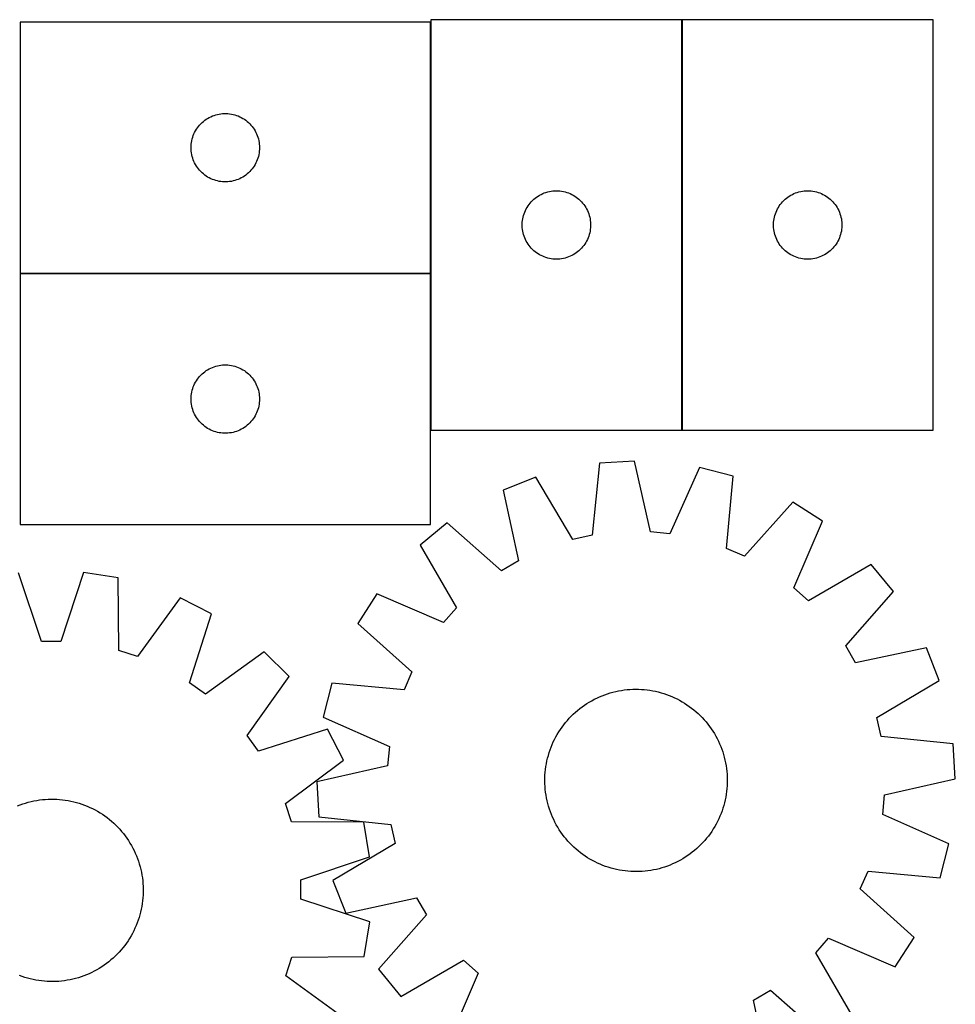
# Model space of a CAD drawing. Header units: millimetres. Extents: x 7 to 1493, y 7 to 2993.
# Tile 11 of 11: x 1083 to 1493, y 2562 to 2993. Entities that reach past the tile are written whole.
import ezdxf

# ---------------------------------------------------------------- set-up
doc = ezdxf.new("R2010")
doc.units = ezdxf.units.MM
doc.layers.add('COMMON', color=5, linetype='CONTINUOUS', true_color=0x0000ff)
doc.layers.add('CUT', color=7, linetype='CONTINUOUS', true_color=0x000000)

msp = doc.modelspace()

# ---------------------------------------------------------------- linework, layer by layer
at = {"layer": 'COMMON'}
for p, q in [((1263.418369, 2992.370179), (1263.418369, 2882.370179)), ((1373.618371, 2813.482973), (1373.618371, 2993.482973)), ((1083.318369, 2882.270178), (1263.318369, 2882.270178)), ((1263.418369, 2882.170178), (1263.418369, 2813.482973))]:
    msp.add_line(p, q, dxfattribs=at)
at = {"layer": 'CUT'}
for p, q in [((1263.318369, 2992.370179), (1083.318369, 2992.370179)), ((1083.318369, 2992.370179), (1083.318369, 2882.370179)), ((1263.318369, 2882.370179), (1263.318369, 2992.370179)), ((1373.51837, 2993.482973), (1263.51837, 2993.482973)), ((1263.51837, 2993.482973), (1263.51837, 2813.482973)), ((1373.51837, 2813.482973), (1373.51837, 2993.482973)), ((1483.718371, 2993.482973), (1373.718371, 2993.482973)), ((1373.718371, 2993.482973), (1373.718371, 2813.482973)), ((1483.718371, 2813.482973), (1483.718371, 2993.482973)), ((1162.576086, 2947.839341), (1163.129269, 2948.37846)), ((1163.129269, 2948.37846), (1163.709471, 2948.888386)), ((1163.709471, 2948.888386), (1164.315154, 2949.367768)), ((1164.315154, 2949.367768), (1164.944713, 2949.815334)), ((1164.944713, 2949.815334), (1165.596477, 2950.229899)), ((1165.596477, 2950.229899), (1166.268717, 2950.610361)), ((1166.268717, 2950.610361), (1166.959653, 2950.955713)), ((1166.959653, 2950.955713), (1167.66745, 2951.265039)), ((1167.66745, 2951.265039), (1168.390233, 2951.537518)), ((1168.390233, 2951.537518), (1169.126084, 2951.772427)), ((1169.126084, 2951.772427), (1169.873052, 2951.969145)), ((1169.873052, 2951.969145), (1170.629157, 2952.127148)), ((1170.629157, 2952.127148), (1171.392393, 2952.246019)), ((1171.392393, 2952.246019), (1172.160737, 2952.325442)), ((1172.160737, 2952.325442), (1172.93215, 2952.365206)), ((1172.93215, 2952.365206), (1173.704587, 2952.365206)), ((1173.704587, 2952.365206), (1174.476001, 2952.325442)), ((1174.476001, 2952.325442), (1175.244344, 2952.246019)), ((1175.244344, 2952.246019), (1176.00758, 2952.127148)), ((1176.00758, 2952.127148), (1176.763685, 2951.969145)), ((1176.763685, 2951.969145), (1177.510653, 2951.772427)), ((1177.510653, 2951.772427), (1178.246504, 2951.537518)), ((1178.246504, 2951.537518), (1178.969287, 2951.265039)), ((1178.969287, 2951.265039), (1179.677084, 2950.955713)), ((1179.677084, 2950.955713), (1180.36802, 2950.610361)), ((1180.36802, 2950.610361), (1181.040261, 2950.229899)), ((1181.040261, 2950.229899), (1181.692024, 2949.815334)), ((1181.692024, 2949.815334), (1182.321583, 2949.367768)), ((1182.321583, 2949.367768), (1182.927266, 2948.888386)), ((1182.927266, 2948.888386), (1183.507469, 2948.37846)), ((1183.507469, 2948.37846), (1184.060651, 2947.839341)), ((1159.573615, 2943.376988), (1159.901062, 2944.076586)), ((1159.901062, 2944.076586), (1160.26409, 2944.7584)), ((1160.26409, 2944.7584), (1160.661735, 2945.420622)), ((1160.661735, 2945.420622), (1161.092944, 2946.061496)), ((1161.092944, 2946.061496), (1161.556571, 2946.679321)), ((1161.556571, 2946.679321), (1162.05139, 2947.272461)), ((1162.05139, 2947.272461), (1162.576086, 2947.839341)), ((1184.060651, 2947.839341), (1184.585348, 2947.272461)), ((1184.585348, 2947.272461), (1185.080166, 2946.679321)), ((1185.080166, 2946.679321), (1185.543794, 2946.061496)), ((1185.543794, 2946.061496), (1185.975002, 2945.420622)), ((1185.975002, 2945.420622), (1186.372647, 2944.7584)), ((1186.372647, 2944.7584), (1186.735675, 2944.076586)), ((1186.735675, 2944.076586), (1187.063122, 2943.376988)), ((1158.49705, 2939.678538), (1158.635533, 2940.43846)), ((1158.635533, 2940.43846), (1158.812953, 2941.190246)), ((1158.812953, 2941.190246), (1159.028838, 2941.931902)), ((1159.028838, 2941.931902), (1159.282616, 2942.66146)), ((1159.282616, 2942.66146), (1159.573615, 2943.376988)), ((1187.063122, 2943.376988), (1187.354121, 2942.66146)), ((1187.354121, 2942.66146), (1187.607899, 2941.931902)), ((1187.607899, 2941.931902), (1187.823784, 2941.190246)), ((1187.823784, 2941.190246), (1188.001204, 2940.43846)), ((1188.001204, 2940.43846), (1188.139687, 2939.678538)), ((1158.318369, 2937.370179), (1158.338257, 2938.14236)), ((1158.338257, 2936.597998), (1158.318369, 2937.370179)), ((1158.338257, 2938.14236), (1158.39787, 2938.912494)), ((1158.39787, 2935.827864), (1158.338257, 2936.597998)), ((1158.39787, 2938.912494), (1158.49705, 2939.678538)), ((1158.49705, 2935.06182), (1158.39787, 2935.827864)), ((1188.139687, 2939.678538), (1188.238867, 2938.912494)), ((1188.238867, 2935.827864), (1188.139687, 2935.06182)), ((1188.238867, 2938.912494), (1188.29848, 2938.14236)), ((1188.29848, 2936.597998), (1188.238867, 2935.827864)), ((1188.29848, 2938.14236), (1188.318369, 2937.370179)), ((1188.318369, 2937.370179), (1188.29848, 2936.597998)), ((1158.635533, 2934.301898), (1158.49705, 2935.06182)), ((1158.812953, 2933.550112), (1158.635533, 2934.301898)), ((1159.028838, 2932.808457), (1158.812953, 2933.550112)), ((1159.282616, 2932.078898), (1159.028838, 2932.808457)), ((1159.573615, 2931.363371), (1159.282616, 2932.078898)), ((1159.901062, 2930.663772), (1159.573615, 2931.363371)), ((1187.063122, 2931.363371), (1186.735675, 2930.663772)), ((1187.354121, 2932.078898), (1187.063122, 2931.363371)), ((1187.607899, 2932.808457), (1187.354121, 2932.078898)), ((1187.823784, 2933.550112), (1187.607899, 2932.808457)), ((1188.001204, 2934.301898), (1187.823784, 2933.550112)), ((1188.139687, 2935.06182), (1188.001204, 2934.301898)), ((1160.26409, 2929.981958), (1159.901062, 2930.663772)), ((1160.661735, 2929.319736), (1160.26409, 2929.981958)), ((1161.092944, 2928.678863), (1160.661735, 2929.319736)), ((1161.556571, 2928.061037), (1161.092944, 2928.678863)), ((1162.05139, 2927.467897), (1161.556571, 2928.061037)), ((1162.576086, 2926.901017), (1162.05139, 2927.467897)), ((1163.129269, 2926.361899), (1162.576086, 2926.901017)), ((1184.060651, 2926.901017), (1183.507469, 2926.361899)), ((1184.585348, 2927.467897), (1184.060651, 2926.901017)), ((1185.080166, 2928.061037), (1184.585348, 2927.467897)), ((1185.543794, 2928.678863), (1185.080166, 2928.061037)), ((1185.975002, 2929.319736), (1185.543794, 2928.678863)), ((1186.372647, 2929.981958), (1185.975002, 2929.319736)), ((1186.735675, 2930.663772), (1186.372647, 2929.981958)), ((1163.709471, 2925.851972), (1163.129269, 2926.361899)), ((1164.315154, 2925.37259), (1163.709471, 2925.851972)), ((1164.944713, 2924.925024), (1164.315154, 2925.37259)), ((1165.596477, 2924.51046), (1164.944713, 2924.925024)), ((1166.268717, 2924.129997), (1165.596477, 2924.51046)), ((1166.959653, 2923.784645), (1166.268717, 2924.129997)), ((1167.66745, 2923.47532), (1166.959653, 2923.784645)), ((1168.390233, 2923.202841), (1167.66745, 2923.47532)), ((1169.126084, 2922.967931), (1168.390233, 2923.202841)), ((1169.873052, 2922.771214), (1169.126084, 2922.967931)), ((1170.629157, 2922.61321), (1169.873052, 2922.771214)), ((1171.392393, 2922.494339), (1170.629157, 2922.61321)), ((1172.160737, 2922.414916), (1171.392393, 2922.494339)), ((1175.244344, 2922.494339), (1174.476001, 2922.414916)), ((1176.00758, 2922.61321), (1175.244344, 2922.494339)), ((1176.763685, 2922.771214), (1176.00758, 2922.61321)), ((1177.510653, 2922.967931), (1176.763685, 2922.771214)), ((1178.246504, 2923.202841), (1177.510653, 2922.967931)), ((1178.969287, 2923.47532), (1178.246504, 2923.202841)), ((1179.677084, 2923.784645), (1178.969287, 2923.47532)), ((1180.36802, 2924.129997), (1179.677084, 2923.784645)), ((1181.040261, 2924.51046), (1180.36802, 2924.129997)), ((1181.692024, 2924.925024), (1181.040261, 2924.51046)), ((1182.321583, 2925.37259), (1181.692024, 2924.925024)), ((1182.927266, 2925.851972), (1182.321583, 2925.37259)), ((1183.507469, 2926.361899), (1182.927266, 2925.851972)), ((1172.93215, 2922.375152), (1172.160737, 2922.414916)), ((1173.704587, 2922.375152), (1172.93215, 2922.375152)), ((1174.476001, 2922.414916), (1173.704587, 2922.375152)), ((1314.698303, 2917.988389), (1315.450089, 2918.165808)), ((1315.450089, 2918.165808), (1316.210011, 2918.304292)), ((1316.210011, 2918.304292), (1316.976055, 2918.403471)), ((1316.976055, 2918.403471), (1317.746188, 2918.463085)), ((1317.746188, 2918.463085), (1318.51837, 2918.482973)), ((1318.51837, 2918.482973), (1319.290551, 2918.463085)), ((1319.290551, 2918.463085), (1320.060685, 2918.403471)), ((1320.060685, 2918.403471), (1320.826728, 2918.304292)), ((1320.826728, 2918.304292), (1321.586651, 2918.165808)), ((1321.586651, 2918.165808), (1322.338436, 2917.988389)), ((1424.898304, 2917.988389), (1425.65009, 2918.165808)), ((1425.65009, 2918.165808), (1426.410012, 2918.304292)), ((1426.410012, 2918.304292), (1427.176056, 2918.403471)), ((1427.176056, 2918.403471), (1427.946189, 2918.463085)), ((1427.946189, 2918.463085), (1428.718371, 2918.482973)), ((1428.718371, 2918.482973), (1429.490552, 2918.463085)), ((1429.490552, 2918.463085), (1430.260686, 2918.403471)), ((1430.260686, 2918.403471), (1431.026729, 2918.304292)), ((1431.026729, 2918.304292), (1431.786652, 2918.165808)), ((1431.786652, 2918.165808), (1432.538437, 2917.988389)), ((1307.510089, 2913.672073), (1308.049207, 2914.225256)), ((1308.049207, 2914.225256), (1308.616088, 2914.749952)), ((1308.616088, 2914.749952), (1309.209227, 2915.24477)), ((1309.209227, 2915.24477), (1309.827053, 2915.708398)), ((1309.827053, 2915.708398), (1310.467927, 2916.139607)), ((1310.467927, 2916.139607), (1311.130149, 2916.537252)), ((1311.130149, 2916.537252), (1311.811963, 2916.900279)), ((1311.811963, 2916.900279), (1312.511561, 2917.227727)), ((1312.511561, 2917.227727), (1313.227088, 2917.518725)), ((1313.227088, 2917.518725), (1313.956647, 2917.772504)), ((1313.956647, 2917.772504), (1314.698303, 2917.988389)), ((1322.338436, 2917.988389), (1323.080092, 2917.772504)), ((1323.080092, 2917.772504), (1323.809651, 2917.518725)), ((1323.809651, 2917.518725), (1324.525178, 2917.227727)), ((1324.525178, 2917.227727), (1325.224776, 2916.900279)), ((1325.224776, 2916.900279), (1325.906591, 2916.537252)), ((1325.906591, 2916.537252), (1326.568813, 2916.139607)), ((1326.568813, 2916.139607), (1327.209686, 2915.708398)), ((1327.209686, 2915.708398), (1327.827512, 2915.24477)), ((1327.827512, 2915.24477), (1328.420651, 2914.749952)), ((1328.420651, 2914.749952), (1328.987532, 2914.225256)), ((1328.987532, 2914.225256), (1329.52665, 2913.672073)), ((1417.71009, 2913.672073), (1418.249208, 2914.225256)), ((1418.249208, 2914.225256), (1418.816089, 2914.749952)), ((1418.816089, 2914.749952), (1419.409228, 2915.24477)), ((1419.409228, 2915.24477), (1420.027054, 2915.708398)), ((1420.027054, 2915.708398), (1420.667928, 2916.139607)), ((1420.667928, 2916.139607), (1421.33015, 2916.537252)), ((1421.33015, 2916.537252), (1422.011964, 2916.900279)), ((1422.011964, 2916.900279), (1422.711562, 2917.227727)), ((1422.711562, 2917.227727), (1423.427089, 2917.518725)), ((1423.427089, 2917.518725), (1424.156648, 2917.772504)), ((1424.156648, 2917.772504), (1424.898304, 2917.988389)), ((1432.538437, 2917.988389), (1433.280093, 2917.772504)), ((1433.280093, 2917.772504), (1434.009652, 2917.518725)), ((1434.009652, 2917.518725), (1434.725179, 2917.227727)), ((1434.725179, 2917.227727), (1435.424777, 2916.900279)), ((1435.424777, 2916.900279), (1436.106592, 2916.537252)), ((1436.106592, 2916.537252), (1436.768814, 2916.139607)), ((1436.768814, 2916.139607), (1437.409687, 2915.708398)), ((1437.409687, 2915.708398), (1438.027513, 2915.24477)), ((1438.027513, 2915.24477), (1438.620652, 2914.749952)), ((1438.620652, 2914.749952), (1439.187533, 2914.225256)), ((1439.187533, 2914.225256), (1439.726651, 2913.672073)), ((1304.62351, 2909.133892), (1304.932836, 2909.841689)), ((1304.932836, 2909.841689), (1305.278188, 2910.532624)), ((1305.278188, 2910.532624), (1305.65865, 2911.204865)), ((1305.65865, 2911.204865), (1306.073214, 2911.856629)), ((1306.073214, 2911.856629), (1306.520781, 2912.486187)), ((1306.520781, 2912.486187), (1307.000163, 2913.091871)), ((1307.000163, 2913.091871), (1307.510089, 2913.672073)), ((1329.52665, 2913.672073), (1330.036576, 2913.091871)), ((1330.036576, 2913.091871), (1330.515958, 2912.486187)), ((1330.515958, 2912.486187), (1330.963525, 2911.856629)), ((1330.963525, 2911.856629), (1331.378089, 2911.204865)), ((1331.378089, 2911.204865), (1331.758552, 2910.532624)), ((1331.758552, 2910.532624), (1332.103904, 2909.841689)), ((1332.103904, 2909.841689), (1332.413229, 2909.133892)), ((1414.823511, 2909.133892), (1415.132837, 2909.841689)), ((1415.132837, 2909.841689), (1415.478189, 2910.532624)), ((1415.478189, 2910.532624), (1415.858651, 2911.204865)), ((1415.858651, 2911.204865), (1416.273215, 2911.856629)), ((1416.273215, 2911.856629), (1416.720782, 2912.486187)), ((1416.720782, 2912.486187), (1417.200164, 2913.091871)), ((1417.200164, 2913.091871), (1417.71009, 2913.672073)), ((1439.726651, 2913.672073), (1440.236577, 2913.091871)), ((1440.236577, 2913.091871), (1440.715959, 2912.486187)), ((1440.715959, 2912.486187), (1441.163526, 2911.856629)), ((1441.163526, 2911.856629), (1441.57809, 2911.204865)), ((1441.57809, 2911.204865), (1441.958553, 2910.532624)), ((1441.958553, 2910.532624), (1442.303905, 2909.841689)), ((1442.303905, 2909.841689), (1442.61323, 2909.133892)), ((1303.563107, 2904.640605), (1303.642529, 2905.408949)), ((1303.642529, 2905.408949), (1303.7614, 2906.172185)), ((1303.7614, 2906.172185), (1303.919404, 2906.928289)), ((1303.919404, 2906.928289), (1304.116121, 2907.675258)), ((1304.116121, 2907.675258), (1304.351031, 2908.411109)), ((1304.351031, 2908.411109), (1304.62351, 2909.133892)), ((1332.413229, 2909.133892), (1332.685708, 2908.411109)), ((1332.685708, 2908.411109), (1332.920618, 2907.675258)), ((1332.920618, 2907.675258), (1333.117335, 2906.928289)), ((1333.117335, 2906.928289), (1333.275339, 2906.172185)), ((1333.275339, 2906.172185), (1333.39421, 2905.408949)), ((1333.39421, 2905.408949), (1333.473632, 2904.640605)), ((1413.763108, 2904.640605), (1413.84253, 2905.408949)), ((1413.84253, 2905.408949), (1413.961401, 2906.172185)), ((1413.961401, 2906.172185), (1414.119405, 2906.928289)), ((1414.119405, 2906.928289), (1414.316122, 2907.675258)), ((1414.316122, 2907.675258), (1414.551032, 2908.411109)), ((1414.551032, 2908.411109), (1414.823511, 2909.133892)), ((1442.61323, 2909.133892), (1442.885709, 2908.411109)), ((1442.885709, 2908.411109), (1443.120619, 2907.675258)), ((1443.120619, 2907.675258), (1443.317336, 2906.928289)), ((1443.317336, 2906.928289), (1443.47534, 2906.172185)), ((1443.47534, 2906.172185), (1443.594211, 2905.408949)), ((1443.594211, 2905.408949), (1443.673633, 2904.640605)), ((1303.523343, 2903.869192), (1303.563107, 2904.640605)), ((1303.523343, 2903.096754), (1303.523343, 2903.869192)), ((1303.563107, 2902.325341), (1303.523343, 2903.096754)), ((1303.642529, 2901.556998), (1303.563107, 2902.325341)), ((1303.7614, 2900.793762), (1303.642529, 2901.556998)), ((1333.39421, 2901.556998), (1333.275339, 2900.793762)), ((1333.473632, 2902.325341), (1333.39421, 2901.556998)), ((1333.473632, 2904.640605), (1333.513397, 2903.869192)), ((1333.513397, 2903.096754), (1333.473632, 2902.325341)), ((1333.513397, 2903.869192), (1333.513397, 2903.096754)), ((1413.723344, 2903.869192), (1413.763108, 2904.640605)), ((1413.723344, 2903.096754), (1413.723344, 2903.869192)), ((1413.763108, 2902.325341), (1413.723344, 2903.096754)), ((1413.84253, 2901.556998), (1413.763108, 2902.325341)), ((1413.961401, 2900.793762), (1413.84253, 2901.556998)), ((1443.594211, 2901.556998), (1443.47534, 2900.793762)), ((1443.673633, 2902.325341), (1443.594211, 2901.556998)), ((1443.673633, 2904.640605), (1443.713398, 2903.869192)), ((1443.713398, 2903.096754), (1443.673633, 2902.325341)), ((1443.713398, 2903.869192), (1443.713398, 2903.096754)), ((1303.919404, 2900.037657), (1303.7614, 2900.793762)), ((1304.116121, 2899.290689), (1303.919404, 2900.037657)), ((1304.351031, 2898.554837), (1304.116121, 2899.290689)), ((1304.62351, 2897.832055), (1304.351031, 2898.554837)), ((1304.932836, 2897.124257), (1304.62351, 2897.832055)), ((1305.278188, 2896.433322), (1304.932836, 2897.124257)), ((1332.103904, 2897.124257), (1331.758552, 2896.433322)), ((1332.413229, 2897.832055), (1332.103904, 2897.124257)), ((1332.685708, 2898.554837), (1332.413229, 2897.832055)), ((1332.920618, 2899.290689), (1332.685708, 2898.554837)), ((1333.117335, 2900.037657), (1332.920618, 2899.290689)), ((1333.275339, 2900.793762), (1333.117335, 2900.037657)), ((1414.119405, 2900.037657), (1413.961401, 2900.793762)), ((1414.316122, 2899.290689), (1414.119405, 2900.037657)), ((1414.551032, 2898.554837), (1414.316122, 2899.290689)), ((1414.823511, 2897.832055), (1414.551032, 2898.554837)), ((1415.132837, 2897.124257), (1414.823511, 2897.832055)), ((1415.478189, 2896.433322), (1415.132837, 2897.124257)), ((1442.303905, 2897.124257), (1441.958553, 2896.433322)), ((1442.61323, 2897.832055), (1442.303905, 2897.124257)), ((1442.885709, 2898.554837), (1442.61323, 2897.832055)), ((1443.120619, 2899.290689), (1442.885709, 2898.554837)), ((1443.317336, 2900.037657), (1443.120619, 2899.290689)), ((1443.47534, 2900.793762), (1443.317336, 2900.037657)), ((1305.65865, 2895.761081), (1305.278188, 2896.433322)), ((1306.073214, 2895.109317), (1305.65865, 2895.761081)), ((1306.520781, 2894.479759), (1306.073214, 2895.109317)), ((1307.000163, 2893.874075), (1306.520781, 2894.479759)), ((1307.510089, 2893.293873), (1307.000163, 2893.874075)), ((1308.049207, 2892.74069), (1307.510089, 2893.293873)), ((1308.616088, 2892.215994), (1308.049207, 2892.74069)), ((1328.987532, 2892.74069), (1328.420651, 2892.215994)), ((1329.52665, 2893.293873), (1328.987532, 2892.74069)), ((1330.036576, 2893.874075), (1329.52665, 2893.293873)), ((1330.515958, 2894.479759), (1330.036576, 2893.874075)), ((1330.963525, 2895.109317), (1330.515958, 2894.479759)), ((1331.378089, 2895.761081), (1330.963525, 2895.109317)), ((1331.758552, 2896.433322), (1331.378089, 2895.761081)), ((1415.858651, 2895.761081), (1415.478189, 2896.433322)), ((1416.273215, 2895.109317), (1415.858651, 2895.761081)), ((1416.720782, 2894.479759), (1416.273215, 2895.109317)), ((1417.200164, 2893.874075), (1416.720782, 2894.479759)), ((1417.71009, 2893.293873), (1417.200164, 2893.874075)), ((1418.249208, 2892.74069), (1417.71009, 2893.293873)), ((1418.816089, 2892.215994), (1418.249208, 2892.74069)), ((1439.187533, 2892.74069), (1438.620652, 2892.215994)), ((1439.726651, 2893.293873), (1439.187533, 2892.74069)), ((1440.236577, 2893.874075), (1439.726651, 2893.293873)), ((1440.715959, 2894.479759), (1440.236577, 2893.874075)), ((1441.163526, 2895.109317), (1440.715959, 2894.479759)), ((1441.57809, 2895.761081), (1441.163526, 2895.109317)), ((1441.958553, 2896.433322), (1441.57809, 2895.761081)), ((1309.209227, 2891.721176), (1308.616088, 2892.215994)), ((1309.827053, 2891.257548), (1309.209227, 2891.721176)), ((1310.467927, 2890.82634), (1309.827053, 2891.257548)), ((1311.130149, 2890.428695), (1310.467927, 2890.82634)), ((1311.811963, 2890.065667), (1311.130149, 2890.428695)), ((1312.511561, 2889.73822), (1311.811963, 2890.065667)), ((1313.227088, 2889.447221), (1312.511561, 2889.73822)), ((1313.956647, 2889.193442), (1313.227088, 2889.447221)), ((1314.698303, 2888.977557), (1313.956647, 2889.193442)), ((1315.450089, 2888.800138), (1314.698303, 2888.977557)), ((1316.210011, 2888.661655), (1315.450089, 2888.800138)), ((1316.976055, 2888.562475), (1316.210011, 2888.661655)), ((1317.746188, 2888.502862), (1316.976055, 2888.562475)), ((1318.51837, 2888.482973), (1317.746188, 2888.502862)), ((1319.290551, 2888.502862), (1318.51837, 2888.482973)), ((1320.060685, 2888.562475), (1319.290551, 2888.502862)), ((1320.826728, 2888.661655), (1320.060685, 2888.562475)), ((1321.586651, 2888.800138), (1320.826728, 2888.661655)), ((1322.338436, 2888.977557), (1321.586651, 2888.800138)), ((1323.080092, 2889.193442), (1322.338436, 2888.977557)), ((1323.809651, 2889.447221), (1323.080092, 2889.193442)), ((1324.525178, 2889.73822), (1323.809651, 2889.447221)), ((1325.224776, 2890.065667), (1324.525178, 2889.73822)), ((1325.906591, 2890.428695), (1325.224776, 2890.065667)), ((1326.568813, 2890.82634), (1325.906591, 2890.428695)), ((1327.209686, 2891.257548), (1326.568813, 2890.82634)), ((1327.827512, 2891.721176), (1327.209686, 2891.257548)), ((1328.420651, 2892.215994), (1327.827512, 2891.721176)), ((1419.409228, 2891.721176), (1418.816089, 2892.215994)), ((1420.027054, 2891.257548), (1419.409228, 2891.721176)), ((1420.667928, 2890.82634), (1420.027054, 2891.257548)), ((1421.33015, 2890.428695), (1420.667928, 2890.82634)), ((1422.011964, 2890.065667), (1421.33015, 2890.428695)), ((1422.711562, 2889.73822), (1422.011964, 2890.065667)), ((1423.427089, 2889.447221), (1422.711562, 2889.73822)), ((1424.156648, 2889.193442), (1423.427089, 2889.447221)), ((1424.898304, 2888.977557), (1424.156648, 2889.193442)), ((1425.65009, 2888.800138), (1424.898304, 2888.977557)), ((1426.410012, 2888.661655), (1425.65009, 2888.800138)), ((1427.176056, 2888.562475), (1426.410012, 2888.661655)), ((1427.946189, 2888.502862), (1427.176056, 2888.562475)), ((1428.718371, 2888.482973), (1427.946189, 2888.502862)), ((1429.490552, 2888.502862), (1428.718371, 2888.482973)), ((1430.260686, 2888.562475), (1429.490552, 2888.502862)), ((1431.026729, 2888.661655), (1430.260686, 2888.562475)), ((1431.786652, 2888.800138), (1431.026729, 2888.661655)), ((1432.538437, 2888.977557), (1431.786652, 2888.800138)), ((1433.280093, 2889.193442), (1432.538437, 2888.977557)), ((1434.009652, 2889.447221), (1433.280093, 2889.193442)), ((1434.725179, 2889.73822), (1434.009652, 2889.447221)), ((1435.424777, 2890.065667), (1434.725179, 2889.73822)), ((1436.106592, 2890.428695), (1435.424777, 2890.065667)), ((1436.768814, 2890.82634), (1436.106592, 2890.428695)), ((1437.409687, 2891.257548), (1436.768814, 2890.82634)), ((1438.027513, 2891.721176), (1437.409687, 2891.257548)), ((1438.620652, 2892.215994), (1438.027513, 2891.721176)), ((1083.318369, 2882.370179), (1263.318369, 2882.370179)), ((1263.318369, 2882.170178), (1083.318369, 2882.170178)), ((1083.318369, 2882.170178), (1083.318369, 2772.170178)), ((1263.318369, 2772.170178), (1263.318369, 2882.170178)), ((1166.268717, 2840.41036), (1166.959653, 2840.755712)), ((1166.959653, 2840.755712), (1167.66745, 2841.065038)), ((1167.66745, 2841.065038), (1168.390233, 2841.337517)), ((1168.390233, 2841.337517), (1169.126084, 2841.572426)), ((1169.126084, 2841.572426), (1169.873052, 2841.769144)), ((1169.873052, 2841.769144), (1170.629157, 2841.927147)), ((1170.629157, 2841.927147), (1171.392393, 2842.046018)), ((1171.392393, 2842.046018), (1172.160737, 2842.125441)), ((1172.160737, 2842.125441), (1172.93215, 2842.165205)), ((1172.93215, 2842.165205), (1173.704587, 2842.165205)), ((1173.704587, 2842.165205), (1174.476001, 2842.125441)), ((1174.476001, 2842.125441), (1175.244344, 2842.046018)), ((1175.244344, 2842.046018), (1176.00758, 2841.927147)), ((1176.00758, 2841.927147), (1176.763685, 2841.769144)), ((1176.763685, 2841.769144), (1177.510653, 2841.572426)), ((1177.510653, 2841.572426), (1178.246504, 2841.337517)), ((1178.246504, 2841.337517), (1178.969287, 2841.065038)), ((1178.969287, 2841.065038), (1179.677084, 2840.755712)), ((1179.677084, 2840.755712), (1180.36802, 2840.41036)), ((1161.092944, 2835.861495), (1161.556571, 2836.47932)), ((1161.556571, 2836.47932), (1162.05139, 2837.07246)), ((1162.05139, 2837.07246), (1162.576086, 2837.63934)), ((1162.576086, 2837.63934), (1163.129269, 2838.178459)), ((1163.129269, 2838.178459), (1163.709471, 2838.688385)), ((1163.709471, 2838.688385), (1164.315154, 2839.167767)), ((1164.315154, 2839.167767), (1164.944713, 2839.615333)), ((1164.944713, 2839.615333), (1165.596477, 2840.029898)), ((1165.596477, 2840.029898), (1166.268717, 2840.41036)), ((1180.36802, 2840.41036), (1181.040261, 2840.029898)), ((1181.040261, 2840.029898), (1181.692024, 2839.615333)), ((1181.692024, 2839.615333), (1182.321583, 2839.167767)), ((1182.321583, 2839.167767), (1182.927266, 2838.688385)), ((1182.927266, 2838.688385), (1183.507469, 2838.178459)), ((1183.507469, 2838.178459), (1184.060651, 2837.63934)), ((1184.060651, 2837.63934), (1184.585348, 2837.07246)), ((1184.585348, 2837.07246), (1185.080166, 2836.47932)), ((1185.080166, 2836.47932), (1185.543794, 2835.861495)), ((1159.028838, 2831.731901), (1159.282616, 2832.461459)), ((1159.282616, 2832.461459), (1159.573615, 2833.176987)), ((1159.573615, 2833.176987), (1159.901062, 2833.876585)), ((1159.901062, 2833.876585), (1160.26409, 2834.558399)), ((1160.26409, 2834.558399), (1160.661735, 2835.220621)), ((1160.661735, 2835.220621), (1161.092944, 2835.861495)), ((1185.543794, 2835.861495), (1185.975002, 2835.220621)), ((1185.975002, 2835.220621), (1186.372647, 2834.558399)), ((1186.372647, 2834.558399), (1186.735675, 2833.876585)), ((1186.735675, 2833.876585), (1187.063122, 2833.176987)), ((1187.063122, 2833.176987), (1187.354121, 2832.461459)), ((1187.354121, 2832.461459), (1187.607899, 2831.731901)), ((1158.318369, 2827.170178), (1158.338257, 2827.942359)), ((1158.338257, 2827.942359), (1158.39787, 2828.712493)), ((1158.39787, 2828.712493), (1158.49705, 2829.478537)), ((1158.49705, 2829.478537), (1158.635533, 2830.238459)), ((1158.635533, 2830.238459), (1158.812953, 2830.990245)), ((1158.812953, 2830.990245), (1159.028838, 2831.731901)), ((1187.607899, 2831.731901), (1187.823784, 2830.990245)), ((1187.823784, 2830.990245), (1188.001204, 2830.238459)), ((1188.001204, 2830.238459), (1188.139687, 2829.478537)), ((1188.139687, 2829.478537), (1188.238867, 2828.712493)), ((1188.238867, 2828.712493), (1188.29848, 2827.942359)), ((1188.29848, 2827.942359), (1188.318369, 2827.170178)), ((1158.338257, 2826.397997), (1158.318369, 2827.170178)), ((1158.39787, 2825.627863), (1158.338257, 2826.397997)), ((1158.49705, 2824.861819), (1158.39787, 2825.627863)), ((1158.635533, 2824.101897), (1158.49705, 2824.861819)), ((1158.812953, 2823.350111), (1158.635533, 2824.101897)), ((1159.028838, 2822.608456), (1158.812953, 2823.350111)), ((1187.823784, 2823.350111), (1187.607899, 2822.608456)), ((1188.001204, 2824.101897), (1187.823784, 2823.350111)), ((1188.139687, 2824.861819), (1188.001204, 2824.101897)), ((1188.238867, 2825.627863), (1188.139687, 2824.861819)), ((1188.29848, 2826.397997), (1188.238867, 2825.627863)), ((1188.318369, 2827.170178), (1188.29848, 2826.397997)), ((1159.282616, 2821.878897), (1159.028838, 2822.608456)), ((1159.573615, 2821.16337), (1159.282616, 2821.878897)), ((1159.901062, 2820.463771), (1159.573615, 2821.16337)), ((1160.26409, 2819.781957), (1159.901062, 2820.463771)), ((1160.661735, 2819.119735), (1160.26409, 2819.781957)), ((1161.092944, 2818.478862), (1160.661735, 2819.119735)), ((1185.975002, 2819.119735), (1185.543794, 2818.478862)), ((1186.372647, 2819.781957), (1185.975002, 2819.119735)), ((1186.735675, 2820.463771), (1186.372647, 2819.781957)), ((1187.063122, 2821.16337), (1186.735675, 2820.463771)), ((1187.354121, 2821.878897), (1187.063122, 2821.16337)), ((1187.607899, 2822.608456), (1187.354121, 2821.878897)), ((1161.556571, 2817.861036), (1161.092944, 2818.478862)), ((1162.05139, 2817.267896), (1161.556571, 2817.861036)), ((1162.576086, 2816.701016), (1162.05139, 2817.267896)), ((1163.129269, 2816.161898), (1162.576086, 2816.701016)), ((1163.709471, 2815.651971), (1163.129269, 2816.161898)), ((1164.315154, 2815.172589), (1163.709471, 2815.651971)), ((1164.944713, 2814.725023), (1164.315154, 2815.172589)), ((1165.596477, 2814.310459), (1164.944713, 2814.725023)), ((1181.692024, 2814.725023), (1181.040261, 2814.310459)), ((1182.321583, 2815.172589), (1181.692024, 2814.725023)), ((1182.927266, 2815.651971), (1182.321583, 2815.172589)), ((1183.507469, 2816.161898), (1182.927266, 2815.651971)), ((1184.060651, 2816.701016), (1183.507469, 2816.161898)), ((1184.585348, 2817.267896), (1184.060651, 2816.701016)), ((1185.080166, 2817.861036), (1184.585348, 2817.267896)), ((1185.543794, 2818.478862), (1185.080166, 2817.861036)), ((1166.268717, 2813.929996), (1165.596477, 2814.310459)), ((1166.959653, 2813.584644), (1166.268717, 2813.929996)), ((1167.66745, 2813.275319), (1166.959653, 2813.584644)), ((1168.390233, 2813.00284), (1167.66745, 2813.275319)), ((1169.126084, 2812.76793), (1168.390233, 2813.00284)), ((1169.873052, 2812.571213), (1169.126084, 2812.76793)), ((1170.629157, 2812.413209), (1169.873052, 2812.571213)), ((1171.392393, 2812.294338), (1170.629157, 2812.413209)), ((1172.160737, 2812.214915), (1171.392393, 2812.294338)), ((1172.93215, 2812.175151), (1172.160737, 2812.214915)), ((1173.704587, 2812.175151), (1172.93215, 2812.175151)), ((1174.476001, 2812.214915), (1173.704587, 2812.175151)), ((1175.244344, 2812.294338), (1174.476001, 2812.214915)), ((1176.00758, 2812.413209), (1175.244344, 2812.294338)), ((1176.763685, 2812.571213), (1176.00758, 2812.413209)), ((1177.510653, 2812.76793), (1176.763685, 2812.571213)), ((1178.246504, 2813.00284), (1177.510653, 2812.76793)), ((1178.969287, 2813.275319), (1178.246504, 2813.00284)), ((1179.677084, 2813.584644), (1178.969287, 2813.275319)), ((1180.36802, 2813.929996), (1179.677084, 2813.584644)), ((1181.040261, 2814.310459), (1180.36802, 2813.929996)), ((1263.51837, 2813.482973), (1373.51837, 2813.482973)), ((1373.718371, 2813.482973), (1483.718371, 2813.482973)), ((1337.442893, 2799.040726), (1334.177918, 2767.444608)), ((1352.801599, 2799.957616), (1337.442893, 2799.040726)), ((1359.802464, 2768.974353), (1352.801599, 2799.957616)), ((1381.205039, 2797.180849), (1368.336125, 2768.140088)), ((1396.095371, 2793.306763), (1381.205039, 2797.180849)), ((1393.179235, 2761.676542), (1396.095371, 2793.306763)), ((1309.571548, 2792.904443), (1295.247885, 2787.286327)), ((1325.804122, 2765.600994), (1309.571548, 2792.904443)), ((1295.247885, 2787.286327), (1301.906447, 2756.2277)), ((1422.250579, 2781.888755), (1401.037427, 2758.246062)), ((1435.214968, 2773.602914), (1422.250579, 2781.888755)), ((1083.318369, 2772.170178), (1263.318369, 2772.170178)), ((1270.636877, 2772.837656), (1258.750357, 2763.068255)), ((1294.512201, 2751.886674), (1270.636877, 2772.837656)), ((1422.667282, 2744.421921), (1435.214968, 2773.602914)), ((1334.177918, 2767.444608), (1325.804122, 2765.600994)), ((1368.336125, 2768.140088), (1359.802464, 2768.974353)), ((1258.750357, 2763.068255), (1274.680669, 2735.587354)), ((1401.037427, 2758.246062), (1393.179235, 2761.676542)), ((1301.906447, 2756.2277), (1294.512201, 2751.886674)), ((1456.561691, 2754.661339), (1429.08079, 2738.731027)), ((1466.331092, 2742.77482), (1456.561691, 2754.661339)), ((1092.690251, 2720.867539), (1082.60754, 2750.989187)), ((1111.146229, 2751.084314), (1101.264547, 2720.896119)), ((1126.35079, 2748.728073), (1111.146229, 2751.084314)), ((1126.631917, 2716.964954), (1126.35079, 2748.728073)), ((1239.808782, 2741.721532), (1231.522942, 2728.757143)), ((1268.989775, 2729.173845), (1239.808782, 2741.721532)), ((1429.08079, 2738.731027), (1422.667282, 2744.421921)), ((1445.380111, 2718.899495), (1466.331092, 2742.77482)), ((1153.522092, 2739.999604), (1134.795389, 2714.342532)), ((1167.254371, 2733.060217), (1153.522092, 2739.999604)), ((1157.706394, 2702.764823), (1167.254371, 2733.060217)), ((1274.680669, 2735.587354), (1268.989775, 2729.173845)), ((1231.522942, 2728.757143), (1255.165634, 2707.54399)), ((1101.264547, 2720.896119), (1092.690251, 2720.867539)), ((1134.795389, 2714.342532), (1126.631917, 2716.964954)), ((1190.398569, 2716.362556), (1164.659944, 2697.7481)), ((1201.314353, 2705.5193), (1190.398569, 2716.362556)), ((1449.721136, 2711.505249), (1445.380111, 2718.899495)), ((1480.779763, 2718.163811), (1449.721136, 2711.505249)), ((1486.397879, 2703.840148), (1480.779763, 2718.163811)), ((1255.165634, 2707.54399), (1251.735155, 2699.685798)), ((1164.659944, 2697.7481), (1157.706394, 2702.764823)), ((1182.871897, 2679.657155), (1201.314353, 2705.5193)), ((1220.104933, 2702.601934), (1216.230847, 2687.711602)), ((1251.735155, 2699.685798), (1220.104933, 2702.601934)), ((1459.094431, 2687.607575), (1486.397879, 2703.840148)), ((1340.915133, 2697.943505), (1342.114437, 2698.318572)), ((1342.114437, 2698.318572), (1343.324931, 2698.655784)), ((1343.324931, 2698.655784), (1344.54542, 2698.954806)), ((1344.54542, 2698.954806), (1345.774699, 2699.215344)), ((1345.774699, 2699.215344), (1347.011555, 2699.437141)), ((1347.011555, 2699.437141), (1348.254767, 2699.619978)), ((1348.254767, 2699.619978), (1349.503109, 2699.763675)), ((1349.503109, 2699.763675), (1350.755349, 2699.868089)), ((1350.755349, 2699.868089), (1352.010251, 2699.933118)), ((1352.010251, 2699.933118), (1353.266576, 2699.958698)), ((1353.266576, 2699.958698), (1354.523084, 2699.944802)), ((1354.523084, 2699.944802), (1355.778536, 2699.891446)), ((1355.778536, 2699.891446), (1357.031693, 2699.798681)), ((1357.031693, 2699.798681), (1358.281317, 2699.6666)), ((1358.281317, 2699.6666), (1359.526177, 2699.495332)), ((1359.526177, 2699.495332), (1360.765042, 2699.285046)), ((1360.765042, 2699.285046), (1361.99669, 2699.035951)), ((1361.99669, 2699.035951), (1363.219907, 2698.748292)), ((1363.219907, 2698.748292), (1364.433484, 2698.422352)), ((1364.433484, 2698.422352), (1365.636225, 2698.058454)), ((1365.636225, 2698.058454), (1366.826942, 2697.656956)), ((1331.862689, 2693.632223), (1332.93104, 2694.293762)), ((1332.93104, 2694.293762), (1334.019643, 2694.921416)), ((1334.019643, 2694.921416), (1335.127424, 2695.514568)), ((1335.127424, 2695.514568), (1336.253289, 2696.07263)), ((1336.253289, 2696.07263), (1337.396129, 2696.595052)), ((1337.396129, 2696.595052), (1338.554814, 2697.08132)), ((1338.554814, 2697.08132), (1339.728201, 2697.530952)), ((1339.728201, 2697.530952), (1340.915133, 2697.943505)), ((1366.826942, 2697.656956), (1368.00446, 2697.218255)), ((1368.00446, 2697.218255), (1369.167616, 2696.742784)), ((1369.167616, 2696.742784), (1370.315265, 2696.231012)), ((1370.315265, 2696.231012), (1371.446271, 2695.683444)), ((1371.446271, 2695.683444), (1372.55952, 2695.10062)), ((1372.55952, 2695.10062), (1373.653913, 2694.483116)), ((1373.653913, 2694.483116), (1374.728369, 2693.831541)), ((1374.728369, 2693.831541), (1375.781829, 2693.146538)), ((1325.935397, 2688.99024), (1326.860864, 2689.84025)), ((1326.860864, 2689.84025), (1327.812574, 2690.660771)), ((1327.812574, 2690.660771), (1328.789588, 2691.450994)), ((1328.789588, 2691.450994), (1329.790941, 2692.210137)), ((1329.790941, 2692.210137), (1330.815645, 2692.937453)), ((1330.815645, 2692.937453), (1331.862689, 2693.632223)), ((1375.781829, 2693.146538), (1376.813253, 2692.428782)), ((1376.813253, 2692.428782), (1377.821622, 2691.678984)), ((1377.821622, 2691.678984), (1378.805942, 2690.897881)), ((1378.805942, 2690.897881), (1379.765241, 2690.086246)), ((1379.765241, 2690.086246), (1380.698573, 2689.244879)), ((1216.230847, 2687.711602), (1245.271608, 2674.842689)), ((1321.732713, 2684.328186), (1322.513815, 2685.312506)), ((1322.513815, 2685.312506), (1323.32545, 2686.271805)), ((1323.32545, 2686.271805), (1324.166817, 2687.205137)), ((1324.166817, 2687.205137), (1325.037086, 2688.11158)), ((1325.037086, 2688.11158), (1325.935397, 2688.99024)), ((1380.698573, 2689.244879), (1381.605017, 2688.374611)), ((1381.605017, 2688.374611), (1382.483677, 2687.4763)), ((1382.483677, 2687.4763), (1383.333687, 2686.550832)), ((1383.333687, 2686.550832), (1384.154208, 2685.599122)), ((1384.154208, 2685.599122), (1384.94443, 2684.622109)), ((1460.938044, 2679.233779), (1459.094431, 2687.607575)), ((1218.165933, 2682.486929), (1187.934863, 2672.737203)), ((1225.196711, 2668.801217), (1218.165933, 2682.486929)), ((1318.928581, 2680.160476), (1319.580156, 2681.234933)), ((1319.580156, 2681.234933), (1320.265159, 2682.288393)), ((1320.265159, 2682.288393), (1320.982914, 2683.319816)), ((1320.982914, 2683.319816), (1321.732713, 2684.328186)), ((1384.94443, 2684.622109), (1385.703574, 2683.620756)), ((1385.703574, 2683.620756), (1386.430889, 2682.596051)), ((1386.430889, 2682.596051), (1387.12566, 2681.549007)), ((1387.12566, 2681.549007), (1387.787198, 2680.480656)), ((1187.934863, 2672.737203), (1182.871897, 2679.657155)), ((1316.668912, 2675.67418), (1317.180685, 2676.821828)), ((1317.180685, 2676.821828), (1317.728253, 2677.952835)), ((1317.728253, 2677.952835), (1318.311076, 2679.066084)), ((1318.311076, 2679.066084), (1318.928581, 2680.160476)), ((1387.787198, 2680.480656), (1388.414853, 2679.392053)), ((1388.414853, 2679.392053), (1389.008004, 2678.284273)), ((1389.008004, 2678.284273), (1389.566066, 2677.158407)), ((1389.566066, 2677.158407), (1390.088489, 2676.015568)), ((1492.534162, 2675.968804), (1460.938044, 2679.233779)), ((1245.271608, 2674.842689), (1244.437344, 2666.309028)), ((1314.989345, 2670.940048), (1315.353243, 2672.142788)), ((1315.353243, 2672.142788), (1315.75474, 2673.333505)), ((1315.75474, 2673.333505), (1316.193441, 2674.511023)), ((1316.193441, 2674.511023), (1316.668912, 2675.67418)), ((1390.088489, 2676.015568), (1390.574756, 2674.856883)), ((1390.574756, 2674.856883), (1391.024388, 2673.683495)), ((1391.024388, 2673.683495), (1391.436942, 2672.496564)), ((1391.436942, 2672.496564), (1391.812009, 2671.297259)), ((1493.451053, 2660.610098), (1492.534162, 2675.968804)), ((1199.665049, 2649.903889), (1225.196711, 2668.801217)), ((1314.12665, 2667.271605), (1314.375745, 2668.503254)), ((1314.375745, 2668.503254), (1314.663405, 2669.72647)), ((1314.663405, 2669.72647), (1314.989345, 2670.940048)), ((1391.812009, 2671.297259), (1392.14922, 2670.086765)), ((1392.14922, 2670.086765), (1392.448242, 2668.866277)), ((1392.448242, 2668.866277), (1392.708781, 2667.636998)), ((1244.437344, 2666.309028), (1213.45408, 2659.308162)), ((1313.52025, 2662.2851), (1313.613015, 2663.538256)), ((1313.613015, 2663.538256), (1313.745097, 2664.787881)), ((1313.745097, 2664.787881), (1313.916365, 2666.03274)), ((1313.916365, 2666.03274), (1314.12665, 2667.271605)), ((1392.708781, 2667.636998), (1392.930578, 2666.400142)), ((1392.930578, 2666.400142), (1393.113415, 2665.156929)), ((1393.113415, 2665.156929), (1393.257111, 2663.908587)), ((1393.257111, 2663.908587), (1393.361526, 2662.656347)), ((1213.45408, 2659.308162), (1214.37097, 2643.949456)), ((1313.452999, 2659.773139), (1313.466894, 2661.029648)), ((1313.478578, 2658.516814), (1313.452999, 2659.773139)), ((1313.466894, 2661.029648), (1313.52025, 2662.2851)), ((1393.361526, 2662.656347), (1393.426555, 2661.401446)), ((1393.426555, 2661.401446), (1393.452134, 2660.145121)), ((1393.452134, 2660.145121), (1393.438239, 2658.888612)), ((1462.467789, 2653.609232), (1493.451053, 2660.610098)), ((1313.543607, 2657.261913), (1313.478578, 2658.516814)), ((1313.648022, 2656.009673), (1313.543607, 2657.261913)), ((1313.791718, 2654.761331), (1313.648022, 2656.009673)), ((1393.160036, 2655.130379), (1392.988768, 2653.88552)), ((1393.292118, 2656.380003), (1393.160036, 2655.130379)), ((1393.384883, 2657.63316), (1393.292118, 2656.380003)), ((1393.438239, 2658.888612), (1393.384883, 2657.63316)), ((1086.960713, 2650.396243), (1088.179221, 2650.703237)), ((1088.179221, 2650.703237), (1089.406771, 2650.971806)), ((1089.406771, 2650.971806), (1090.64215, 2651.201685)), ((1090.64215, 2651.201685), (1091.884141, 2651.392645)), ((1091.884141, 2651.392645), (1093.131517, 2651.544499)), ((1093.131517, 2651.544499), (1094.383047, 2651.657098)), ((1094.383047, 2651.657098), (1095.637497, 2651.730329)), ((1095.637497, 2651.730329), (1096.893628, 2651.764121)), ((1096.893628, 2651.764121), (1098.150201, 2651.758441)), ((1098.150201, 2651.758441), (1099.405975, 2651.713293)), ((1099.405975, 2651.713293), (1100.659711, 2651.628723)), ((1100.659711, 2651.628723), (1101.910172, 2651.504813)), ((1101.910172, 2651.504813), (1103.156124, 2651.341687)), ((1103.156124, 2651.341687), (1104.396338, 2651.139505)), ((1104.396338, 2651.139505), (1105.629588, 2650.898467)), ((1105.629588, 2650.898467), (1106.854659, 2650.61881)), ((1106.854659, 2650.61881), (1108.070342, 2650.300811)), ((1313.974555, 2653.518118), (1313.791718, 2654.761331)), ((1314.196352, 2652.281262), (1313.974555, 2653.518118)), ((1314.456891, 2651.051983), (1314.196352, 2652.281262)), ((1314.755913, 2649.831494), (1314.456891, 2651.051983)), ((1392.529388, 2651.415006), (1392.241728, 2650.191789)), ((1392.778483, 2652.646655), (1392.529388, 2651.415006)), ((1392.988768, 2653.88552), (1392.778483, 2652.646655)), ((1461.633524, 2645.075571), (1462.467789, 2653.609232)), ((1082.200991, 2648.790628), (1083.371414, 2649.247922)), ((1083.371414, 2649.247922), (1084.555623, 2649.668226)), ((1084.555623, 2649.668226), (1085.75245, 2650.051125)), ((1085.75245, 2650.051125), (1086.960713, 2650.396243)), ((1108.070342, 2650.300811), (1109.275436, 2649.944783)), ((1109.275436, 2649.944783), (1110.468752, 2649.551078)), ((1110.468752, 2649.551078), (1111.649112, 2649.120085)), ((1111.649112, 2649.120085), (1112.815353, 2648.652228)), ((1112.815353, 2648.652228), (1113.966322, 2648.147969)), ((1113.966322, 2648.147969), (1115.100884, 2647.607807)), ((1115.100884, 2647.607807), (1116.217919, 2647.032273)), ((1116.217919, 2647.032273), (1117.316326, 2646.421937)), ((1117.316326, 2646.421937), (1118.395019, 2645.7774)), ((1202.341834, 2641.75808), (1199.665049, 2649.903889)), ((1315.093124, 2648.621001), (1314.755913, 2649.831494)), ((1315.468191, 2647.421696), (1315.093124, 2648.621001)), ((1315.880745, 2646.234764), (1315.468191, 2647.421696)), ((1316.330377, 2645.061377), (1315.880745, 2646.234764)), ((1391.150392, 2646.584755), (1390.711692, 2645.407237)), ((1391.55189, 2647.775471), (1391.150392, 2646.584755)), ((1391.915788, 2648.978212), (1391.55189, 2647.775471)), ((1392.241728, 2650.191789), (1391.915788, 2648.978212)), ((1118.395019, 2645.7774), (1119.452934, 2645.099298)), ((1119.452934, 2645.099298), (1120.489028, 2644.388301)), ((1120.489028, 2644.388301), (1121.502277, 2643.64511)), ((1121.502277, 2643.64511), (1122.491683, 2642.87046)), ((1122.491683, 2642.87046), (1123.456268, 2642.065113)), ((1123.456268, 2642.065113), (1124.39508, 2641.229866)), ((1214.37097, 2643.949456), (1245.967089, 2640.684481)), ((1316.816644, 2643.902692), (1316.330377, 2645.061377)), ((1317.339067, 2642.759853), (1316.816644, 2643.902692)), ((1317.897129, 2641.633987), (1317.339067, 2642.759853)), ((1389.17688, 2641.965425), (1388.594056, 2640.852176)), ((1389.724448, 2643.096432), (1389.17688, 2641.965425)), ((1390.23622, 2644.24408), (1389.724448, 2643.096432)), ((1390.711692, 2645.407237), (1390.23622, 2644.24408)), ((1490.674286, 2632.206658), (1461.633524, 2645.075571)), ((1124.39508, 2641.229866), (1125.307193, 2640.365542)), ((1125.307193, 2640.365542), (1126.191707, 2639.472994)), ((1126.191707, 2639.472994), (1127.047749, 2638.553103)), ((1127.047749, 2638.553103), (1127.874475, 2637.606777)), ((1127.874475, 2637.606777), (1128.671067, 2636.634951)), ((1234.106121, 2641.688707), (1202.341834, 2641.75808)), ((1236.56367, 2626.500192), (1234.106121, 2641.688707)), ((1245.967089, 2640.684481), (1247.810702, 2632.310685)), ((1318.49028, 2640.526206), (1317.897129, 2641.633987)), ((1319.117935, 2639.437603), (1318.49028, 2640.526206)), ((1319.779473, 2638.369253), (1319.117935, 2639.437603)), ((1320.474243, 2637.322209), (1319.779473, 2638.369253)), ((1386.639974, 2637.629867), (1385.922219, 2636.598444)), ((1387.324977, 2638.683327), (1386.639974, 2637.629867)), ((1387.976552, 2639.757783), (1387.324977, 2638.683327)), ((1388.594056, 2640.852176), (1387.976552, 2639.757783)), ((1128.671067, 2636.634951), (1129.436741, 2635.638582)), ((1129.436741, 2635.638582), (1130.17074, 2634.618654)), ((1130.17074, 2634.618654), (1130.87234, 2633.576174)), ((1130.87234, 2633.576174), (1131.540849, 2632.512171)), ((1321.201559, 2636.297504), (1320.474243, 2637.322209)), ((1321.960703, 2635.296151), (1321.201559, 2636.297504)), ((1322.750925, 2634.319138), (1321.960703, 2635.296151)), ((1323.571446, 2633.367428), (1322.750925, 2634.319138)), ((1324.421456, 2632.44196), (1323.571446, 2633.367428)), ((1383.579683, 2633.646455), (1382.738316, 2632.713123)), ((1384.391318, 2634.605754), (1383.579683, 2633.646455)), ((1385.17242, 2635.590074), (1384.391318, 2634.605754)), ((1385.922219, 2636.598444), (1385.17242, 2635.590074)), ((1131.540849, 2632.512171), (1132.175606, 2631.427695)), ((1132.175606, 2631.427695), (1132.775987, 2630.323815)), ((1132.775987, 2630.323815), (1133.341397, 2629.201622)), ((1133.341397, 2629.201622), (1133.87128, 2628.062222)), ((1247.810702, 2632.310685), (1220.507254, 2616.078111)), ((1325.300116, 2631.543649), (1324.421456, 2632.44196)), ((1326.20656, 2630.673381), (1325.300116, 2631.543649)), ((1327.139892, 2629.832014), (1326.20656, 2630.673381)), ((1328.099191, 2629.020378), (1327.139892, 2629.832014)), ((1329.083511, 2628.239276), (1328.099191, 2629.020378)), ((1379.092559, 2629.257488), (1378.115545, 2628.467266)), ((1380.044269, 2630.078009), (1379.092559, 2629.257488)), ((1380.969736, 2630.928019), (1380.044269, 2630.078009)), ((1381.868047, 2631.80668), (1380.969736, 2630.928019)), ((1382.738316, 2632.713123), (1381.868047, 2631.80668)), ((1486.800199, 2617.316325), (1490.674286, 2632.206658)), ((1133.87128, 2628.062222), (1134.365112, 2626.906741)), ((1134.365112, 2626.906741), (1134.822405, 2625.736318)), ((1134.822405, 2625.736318), (1135.242709, 2624.552109)), ((1206.442022, 2616.417481), (1236.56367, 2626.500192)), ((1330.09188, 2627.489477), (1329.083511, 2628.239276)), ((1331.123304, 2626.771722), (1330.09188, 2627.489477)), ((1332.176764, 2626.086719), (1331.123304, 2626.771722)), ((1333.25122, 2625.435144), (1332.176764, 2626.086719)), ((1334.345613, 2624.81764), (1333.25122, 2625.435144)), ((1335.458862, 2624.234816), (1334.345613, 2624.81764)), ((1372.88549, 2624.996843), (1371.777709, 2624.403692)), ((1373.974093, 2625.624498), (1372.88549, 2624.996843)), ((1375.042444, 2626.286037), (1373.974093, 2625.624498)), ((1376.089488, 2626.980807), (1375.042444, 2626.286037)), ((1377.114192, 2627.708123), (1376.089488, 2626.980807)), ((1378.115545, 2628.467266), (1377.114192, 2627.708123)), ((1135.242709, 2624.552109), (1135.625609, 2623.355282)), ((1135.625609, 2623.355282), (1135.970726, 2622.147019)), ((1135.970726, 2622.147019), (1136.277721, 2620.928511)), ((1136.277721, 2620.928511), (1136.54629, 2619.700961)), ((1336.589868, 2623.687248), (1335.458862, 2624.234816)), ((1337.737516, 2623.175476), (1336.589868, 2623.687248)), ((1338.900673, 2622.700005), (1337.737516, 2623.175476)), ((1340.078191, 2622.261304), (1338.900673, 2622.700005)), ((1341.268908, 2621.859806), (1340.078191, 2622.261304)), ((1342.471649, 2621.495908), (1341.268908, 2621.859806)), ((1343.685226, 2621.169968), (1342.471649, 2621.495908)), ((1344.908443, 2620.882309), (1343.685226, 2621.169968)), ((1346.140091, 2620.633213), (1344.908443, 2620.882309)), ((1347.378956, 2620.422928), (1346.140091, 2620.633213)), ((1348.623815, 2620.25166), (1347.378956, 2620.422928)), ((1358.650366, 2620.298282), (1357.402024, 2620.154585)), ((1359.893578, 2620.481119), (1358.650366, 2620.298282)), ((1361.130434, 2620.702916), (1359.893578, 2620.481119)), ((1362.359713, 2620.963454), (1361.130434, 2620.702916)), ((1363.580202, 2621.262476), (1362.359713, 2620.963454)), ((1364.790696, 2621.599687), (1363.580202, 2621.262476)), ((1365.99, 2621.974755), (1364.790696, 2621.599687)), ((1367.176932, 2622.387308), (1365.99, 2621.974755)), ((1368.350319, 2622.83694), (1367.176932, 2622.387308)), ((1369.509004, 2623.323208), (1368.350319, 2622.83694)), ((1370.651843, 2623.84563), (1369.509004, 2623.323208)), ((1371.777709, 2624.403692), (1370.651843, 2623.84563)), ((1136.54629, 2619.700961), (1136.776168, 2618.465582)), ((1136.776168, 2618.465582), (1136.967128, 2617.223591)), ((1136.967128, 2617.223591), (1137.118983, 2615.976215)), ((1137.118983, 2615.976215), (1137.231581, 2614.724685)), ((1206.470602, 2607.843185), (1206.442022, 2616.417481)), ((1220.507254, 2616.078111), (1226.12537, 2601.754449)), ((1349.87344, 2620.119579), (1348.623815, 2620.25166)), ((1351.126597, 2620.026814), (1349.87344, 2620.119579)), ((1352.382049, 2619.973458), (1351.126597, 2620.026814)), ((1353.638557, 2619.959562), (1352.382049, 2619.973458)), ((1354.894882, 2619.985142), (1353.638557, 2619.959562)), ((1356.149784, 2620.050171), (1354.894882, 2619.985142)), ((1357.402024, 2620.154585), (1356.149784, 2620.050171)), ((1451.739499, 2612.37427), (1455.169978, 2620.232462)), ((1455.169978, 2620.232462), (1486.800199, 2617.316325)), ((1137.231581, 2614.724685), (1137.304813, 2613.470235)), ((1137.304813, 2613.470235), (1137.338605, 2612.214104)), ((1137.338605, 2612.214104), (1137.332924, 2610.957531)), ((1475.382191, 2591.161117), (1451.739499, 2612.37427)), ((1137.203206, 2608.448021), (1137.079296, 2607.19756)), ((1137.287776, 2609.701757), (1137.203206, 2608.448021)), ((1137.332924, 2610.957531), (1137.287776, 2609.701757)), ((1236.658797, 2597.961503), (1206.470602, 2607.843185)), ((1226.12537, 2601.754449), (1257.183996, 2608.41301)), ((1257.183996, 2608.41301), (1261.525022, 2601.018765)), ((1136.47295, 2603.478144), (1136.193293, 2602.253073)), ((1136.713988, 2604.711394), (1136.47295, 2603.478144)), ((1136.91617, 2605.951608), (1136.713988, 2604.711394)), ((1137.079296, 2607.19756), (1136.91617, 2605.951608)), ((1135.519267, 2599.832296), (1135.125562, 2598.63898)), ((1135.875294, 2601.03739), (1135.519267, 2599.832296)), ((1136.193293, 2602.253073), (1135.875294, 2601.03739)), ((1261.525022, 2601.018765), (1240.574041, 2577.14344)), ((1133.722452, 2595.14141), (1133.18229, 2594.006848)), ((1134.226711, 2596.292379), (1133.722452, 2595.14141)), ((1134.694568, 2597.45862), (1134.226711, 2596.292379)), ((1135.125562, 2598.63898), (1134.694568, 2597.45862)), ((1234.302556, 2582.756942), (1236.658797, 2597.961503)), ((1131.351883, 2590.712713), (1130.673781, 2589.654798)), ((1131.99642, 2591.791406), (1131.351883, 2590.712713)), ((1132.606756, 2592.889813), (1131.99642, 2591.791406)), ((1133.18229, 2594.006848), (1132.606756, 2592.889813)), ((1432.224463, 2584.330906), (1437.915358, 2590.744414)), ((1437.915358, 2590.744414), (1467.09635, 2578.196728)), ((1467.09635, 2578.196728), (1475.382191, 2591.161117)), ((1128.444943, 2586.616049), (1127.639596, 2585.651464)), ((1129.219594, 2587.605455), (1128.444943, 2586.616049)), ((1129.962784, 2588.618704), (1129.219594, 2587.605455)), ((1130.673781, 2589.654798), (1129.962784, 2588.618704)), ((1124.127586, 2582.059983), (1123.181261, 2581.233258)), ((1125.047477, 2582.916025), (1124.127586, 2582.059983)), ((1125.940025, 2583.800539), (1125.047477, 2582.916025)), ((1126.804349, 2584.712652), (1125.940025, 2583.800539)), ((1127.639596, 2585.651464), (1126.804349, 2584.712652)), ((1199.917015, 2574.312343), (1202.539437, 2582.475815)), ((1202.539437, 2582.475815), (1234.302556, 2582.756942)), ((1448.154776, 2556.850005), (1432.224463, 2584.330906)), ((1118.086655, 2577.566883), (1117.002178, 2576.932126)), ((1119.150658, 2578.235392), (1118.086655, 2577.566883)), ((1120.193138, 2578.936992), (1119.150658, 2578.235392)), ((1121.213065, 2579.670992), (1120.193138, 2578.936992)), ((1122.209434, 2580.436665), (1121.213065, 2579.670992)), ((1123.181261, 2581.233258), (1122.209434, 2580.436665)), ((1240.574041, 2577.14344), (1250.343442, 2565.256921)), ((1250.343442, 2565.256921), (1277.824343, 2581.187233)), ((1277.824343, 2581.187233), (1284.237851, 2575.496338)), ((1084.213464, 2573.98217), (1083.033103, 2574.413164)), ((1085.40678, 2573.588465), (1084.213464, 2573.98217)), ((1086.611874, 2573.232438), (1085.40678, 2573.588465)), ((1087.827556, 2572.914439), (1086.611874, 2573.232438)), ((1089.052627, 2572.634782), (1087.827556, 2572.914439)), ((1106.502994, 2572.830011), (1105.275445, 2572.561442)), ((1107.721502, 2573.137006), (1106.502994, 2572.830011)), ((1108.929765, 2573.482123), (1107.721502, 2573.137006)), ((1110.126592, 2573.865023), (1108.929765, 2573.482123)), ((1111.310802, 2574.285327), (1110.126592, 2573.865023)), ((1112.481224, 2574.74262), (1111.310802, 2574.285327)), ((1113.636706, 2575.236452), (1112.481224, 2574.74262)), ((1114.776105, 2575.766335), (1113.636706, 2575.236452)), ((1115.898299, 2576.331745), (1114.776105, 2575.766335)), ((1117.002178, 2576.932126), (1115.898299, 2576.331745)), ((1225.574087, 2555.58564), (1199.917015, 2574.312343)), ((1284.237851, 2575.496338), (1271.690165, 2546.315346)), ((1090.285878, 2572.393744), (1089.052627, 2572.634782)), ((1091.526091, 2572.191562), (1090.285878, 2572.393744)), ((1092.772043, 2572.028436), (1091.526091, 2572.191562)), ((1094.022504, 2571.904526), (1092.772043, 2572.028436)), ((1095.276241, 2571.819956), (1094.022504, 2571.904526)), ((1096.532015, 2571.774808), (1095.276241, 2571.819956)), ((1097.788587, 2571.769127), (1096.532015, 2571.774808)), ((1099.044718, 2571.802919), (1097.788587, 2571.769127)), ((1100.299168, 2571.876151), (1099.044718, 2571.802919)), ((1101.550698, 2571.988749), (1100.299168, 2571.876151)), ((1102.798074, 2572.140604), (1101.550698, 2571.988749)), ((1104.040065, 2572.331564), (1102.798074, 2572.140604)), ((1105.275445, 2572.561442), (1104.040065, 2572.331564)), ((1404.998686, 2563.69056), (1412.392931, 2568.031586)), ((1412.392931, 2568.031586), (1436.268256, 2547.080604)), ((1411.657248, 2532.631933), (1404.998686, 2563.69056))]:
    msp.add_line(p, q, dxfattribs=at)

doc.saveas('drawing.dxf')
